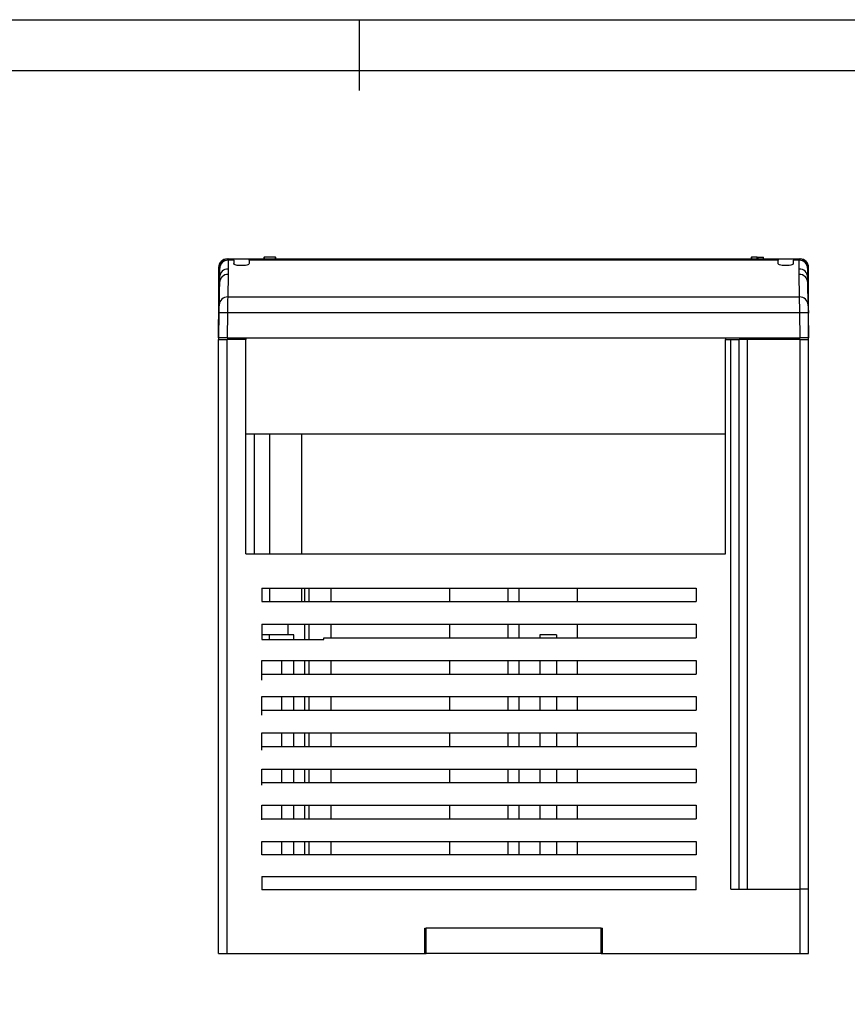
# Model space of a CAD drawing. Header units: millimetres. Extents: x 844 to 1341, y 0 to 352.
# Tile 8 of 11: x 990 to 1088, y 236 to 352. Entities that reach past the tile are written whole.
import ezdxf

# ---------------------------------------------------------------- set-up
doc = ezdxf.new("R2010")
doc.units = ezdxf.units.MM
doc.header["$LTSCALE"] = 2
doc.layers.add('HMI-D4', color=250, linetype='Continuous')

msp = doc.modelspace()

# ---------------------------------------------------------------- linework, layer by layer
at = {"color": 7, "linetype": 'Continuous', "lineweight": 25}
for p, q in [((1014.49, 323.56), (1014.6, 323.56)), ((1014.6, 323.56), (1014.61, 323.56)), ((1014.61, 323.56), (1015.29, 323.56)), ((1014.61, 323.39), (1014.61, 322.37)), ((1015.29, 323.39), (1014.61, 323.39)), ((1015.29, 323.56), (1081.39, 323.56)), ((1015.29, 323.52), (1015.29, 323.56)), ((1015.29, 323.52), (1015.29, 323.52)), ((1015.29, 323.39), (1015.29, 323.52)), ((1015.29, 323.39), (1015.29, 323)), ((1017.09, 323.39), (1017.09, 323.5)), ((1079.59, 323.5), (1017.09, 323.5)), ((1017.09, 323.39), (1017.09, 323)), ((1079.59, 323.39), (1017.09, 323.39)), ((1018.82, 323.76), (1018.82, 323.56)), ((1018.82, 323.76), (1018.87, 323.76)), ((1018.87, 323.76), (1018.87, 323.56)), ((1020.21, 323.76), (1018.87, 323.76)), ((1020.21, 323.56), (1020.21, 323.76)), ((1020.21, 323.76), (1020.26, 323.76)), ((1020.26, 323.56), (1020.26, 323.76)), ((1076.42, 323.76), (1076.42, 323.56)), ((1076.42, 323.76), (1076.43, 323.76)), ((1076.43, 323.76), (1076.43, 323.56)), ((1077.1, 323.76), (1076.43, 323.76)), ((1077.1, 323.56), (1077.1, 323.76)), ((1077.1, 323.76), (1077.19, 323.76)), ((1077.19, 323.76), (1077.19, 323.56)), ((1077.19, 323.76), (1077.86, 323.76)), ((1077.86, 323.56), (1077.86, 323.76)), ((1077.86, 323.56), (1077.86, 323.76)), ((1077.86, 323.76), (1077.86, 323.76)), ((1079.59, 323.5), (1079.59, 323.39)), ((1079.59, 323), (1079.59, 323.39)), ((1081.39, 323.56), (1082.07, 323.56)), ((1081.39, 323.56), (1081.39, 323.39)), ((1081.39, 323), (1081.39, 323.39)), ((1082.07, 323.39), (1081.39, 323.39)), ((1082.07, 323.56), (1082.08, 323.56)), ((1082.07, 322.37), (1082.07, 323.39)), ((1082.08, 323.56), (1082.19, 323.56)), ((1013.49, 322.56), (1013.49, 318.81)), ((1013.61, 322.58), (1013.59, 322.58)), ((1013.61, 321.42), (1013.61, 322.44)), ((1083.09, 322.58), (1083.07, 322.58)), ((1083.07, 322.44), (1083.07, 321.42)), ((1083.19, 318.81), (1083.19, 322.56)), ((1013.61, 321.42), (1013.49, 314.54)), ((1014.61, 321.73), (1014.56, 319.07)), ((1082.12, 319.07), (1082.08, 321.73)), ((1083.07, 321.42), (1083.19, 314.54)), ((1013.53, 318.96), (1013.55, 320.36)), ((1013.56, 318.13), (1013.61, 320.78)), ((1083.08, 320.78), (1083.12, 318.13)), ((1083.16, 318.96), (1083.13, 320.36)), ((1013.49, 318.81), (1013.49, 317.65)), ((1014.56, 319.07), (1082.12, 319.07)), ((1083.19, 317.65), (1083.19, 318.81)), ((1013.49, 317.65), (1013.49, 316.79)), ((1083.19, 316.79), (1083.19, 317.65)), ((1013.49, 314.26), (1013.54, 317.19)), ((1013.49, 316.79), (1013.49, 316.26)), ((1013.49, 314.54), (1013.49, 316.42)), ((1013.49, 314.54), (1013.49, 316.42)), ((1013.49, 316.26), (1013.49, 314.35)), ((1014.54, 317.19), (1014.49, 314.26)), ((1082.14, 317.19), (1014.54, 317.19)), ((1082.19, 314.26), (1082.14, 317.19)), ((1083.14, 317.19), (1083.19, 314.26)), ((1083.19, 316.39), (1083.19, 316.79)), ((1083.19, 314.54), (1083.19, 316.42)), ((1013.49, 314.54), (1013.49, 314.26)), ((1013.49, 314.26), (1013.49, 314.54)), ((1013.49, 314.35), (1013.49, 314.06)), ((1013.49, 241.56), (1013.49, 314.06)), ((1013.49, 314.06), (1014.49, 314.06)), ((1014.49, 314.26), (1082.19, 314.26)), ((1014.49, 241.56), (1014.49, 314.06)), ((1016.69, 314.06), (1014.49, 314.06)), ((1015.29, 314.06), (1015.29, 314.26)), ((1016.69, 314.26), (1016.69, 314.06)), ((1016.69, 288.76), (1016.69, 314.06)), ((1073.39, 314.26), (1073.39, 314.06)), ((1073.39, 288.76), (1073.39, 314.06)), ((1073.39, 314.06), (1073.99, 314.06)), ((1073.99, 249.16), (1073.99, 314.06)), ((1073.99, 314.06), (1074.99, 314.06)), ((1074.99, 249.16), (1074.99, 314.06)), ((1075.99, 314.06), (1074.99, 314.06)), ((1075.99, 249.16), (1075.99, 314.06)), ((1082.19, 314.06), (1075.99, 314.06)), ((1079.64, 314.26), (1079.62, 314.06)), ((1081.39, 314.06), (1081.39, 314.26)), ((1082.19, 249.16), (1082.19, 314.06)), ((1082.19, 314.06), (1083.19, 314.06)), ((1083.19, 314.26), (1083.19, 314.54)), ((1083.19, 314.06), (1083.19, 314.26)), ((1083.19, 249.16), (1083.19, 314.06)), ((1016.69, 302.89), (1073.39, 302.89)), ((1017.69, 302.89), (1017.69, 288.76)), ((1023.29, 302.89), (1023.29, 288.76)), ((1016.69, 288.76), (1073.39, 288.76)), ((1018.59, 284.7), (1069.89, 284.7)), ((1018.59, 284.7), (1018.59, 283.1)), ((1023.29, 284.7), (1023.29, 283.1)), ((1023.69, 283.1), (1023.69, 284.7)), ((1026.79, 283.1), (1026.79, 284.7)), ((1040.79, 283.1), (1040.79, 284.7)), ((1047.69, 283.1), (1047.69, 284.7)), ((1048.99, 283.1), (1048.99, 284.7)), ((1055.89, 283.1), (1055.89, 284.7)), ((1069.89, 284.7), (1069.89, 283.1)), ((1018.59, 283.1), (1069.89, 283.1)), ((1018.59, 280.43), (1069.89, 280.43)), ((1018.59, 280.43), (1018.59, 278.63)), ((1023.69, 278.63), (1023.69, 280.43)), ((1026.79, 278.83), (1026.79, 280.43)), ((1040.79, 278.83), (1040.79, 280.43)), ((1047.69, 278.83), (1047.69, 280.43)), ((1048.99, 278.83), (1048.99, 280.43)), ((1055.89, 278.83), (1055.89, 280.43)), ((1069.89, 280.43), (1069.89, 278.83)), ((1019.49, 279.16), (1018.59, 279.16)), ((1022.39, 279.16), (1019.49, 279.16)), ((1019.49, 278.63), (1019.49, 279.16)), ((1022.39, 278.63), (1022.39, 279.16)), ((1053.42, 279.16), (1051.42, 279.16)), ((1051.42, 279.16), (1051.42, 278.83)), ((1053.42, 279.16), (1053.42, 278.83)), ((1018.59, 278.63), (1025.91, 278.63)), ((1025.91, 278.63), (1025.91, 278.83)), ((1025.91, 278.83), (1069.89, 278.83)), ((1018.59, 276.15), (1069.89, 276.15)), ((1018.59, 273.84), (1018.59, 276.15)), ((1020.96, 274.55), (1020.96, 276.15)), ((1022.39, 274.55), (1022.39, 276.15)), ((1023.69, 274.55), (1023.69, 276.15)), ((1026.79, 274.55), (1026.79, 276.15)), ((1040.79, 274.55), (1040.79, 276.15)), ((1047.69, 274.55), (1047.69, 276.15)), ((1048.99, 274.55), (1048.99, 276.15)), ((1051.42, 276.15), (1051.42, 274.55)), ((1053.42, 276.15), (1053.42, 274.55)), ((1055.89, 274.55), (1055.89, 276.15)), ((1069.89, 276.15), (1069.89, 274.55)), ((1018.59, 273.84), (1018.59, 274.55)), ((1018.59, 274.55), (1069.89, 274.55)), ((1018.59, 271.88), (1069.89, 271.88)), ((1018.59, 269.71), (1018.59, 271.88)), ((1020.96, 270.28), (1020.96, 271.88)), ((1022.39, 270.28), (1022.39, 271.88)), ((1023.69, 270.28), (1023.69, 271.88)), ((1026.79, 270.28), (1026.79, 271.88)), ((1040.79, 270.28), (1040.79, 271.88)), ((1047.69, 270.28), (1047.69, 271.88)), ((1048.99, 270.28), (1048.99, 271.88)), ((1051.42, 271.88), (1051.42, 270.28)), ((1053.42, 271.88), (1053.42, 270.28)), ((1055.89, 270.28), (1055.89, 271.88)), ((1069.89, 271.88), (1069.89, 270.28)), ((1018.59, 269.71), (1018.59, 270.28)), ((1018.59, 270.28), (1069.89, 270.28)), ((1018.59, 267.61), (1069.89, 267.61)), ((1018.59, 265.58), (1018.59, 267.61)), ((1020.96, 266.01), (1020.96, 267.61)), ((1022.39, 266.01), (1022.39, 267.61)), ((1023.69, 266.01), (1023.69, 267.61)), ((1026.79, 266.01), (1026.79, 267.61)), ((1040.79, 266.01), (1040.79, 267.61)), ((1047.69, 266.01), (1047.69, 267.61)), ((1048.99, 266.01), (1048.99, 267.61)), ((1051.42, 267.61), (1051.42, 266.01)), ((1053.42, 267.61), (1053.42, 266.01)), ((1055.89, 266.01), (1055.89, 267.61)), ((1069.89, 267.61), (1069.89, 266.01)), ((1018.59, 265.58), (1018.59, 266.01)), ((1018.59, 266.01), (1069.89, 266.01)), ((1018.59, 263.34), (1069.89, 263.34)), ((1018.59, 261.45), (1018.59, 263.34)), ((1020.96, 261.74), (1020.96, 263.34)), ((1022.39, 261.74), (1022.39, 263.34)), ((1023.69, 261.74), (1023.69, 263.34)), ((1026.79, 261.74), (1026.79, 263.34)), ((1040.79, 261.74), (1040.79, 263.34)), ((1047.69, 261.74), (1047.69, 263.34)), ((1048.99, 261.74), (1048.99, 263.34)), ((1051.42, 263.34), (1051.42, 261.74)), ((1053.42, 263.34), (1053.42, 261.74)), ((1055.89, 261.74), (1055.89, 263.34)), ((1069.89, 263.34), (1069.89, 261.74)), ((1018.59, 261.45), (1018.59, 261.74)), ((1018.59, 261.74), (1069.89, 261.74)), ((1018.59, 259.06), (1069.89, 259.06)), ((1018.59, 257.32), (1018.59, 259.06)), ((1020.96, 257.46), (1020.96, 259.06)), ((1022.39, 257.46), (1022.39, 259.06)), ((1023.69, 257.46), (1023.69, 259.06)), ((1026.79, 257.46), (1026.79, 259.06)), ((1040.79, 257.46), (1040.79, 259.06)), ((1047.69, 257.46), (1047.69, 259.06)), ((1048.99, 257.46), (1048.99, 259.06)), ((1051.42, 259.06), (1051.42, 257.46)), ((1053.42, 259.06), (1053.42, 257.46)), ((1055.89, 257.46), (1055.89, 259.06)), ((1069.89, 259.06), (1069.89, 257.46)), ((1018.59, 257.32), (1018.59, 257.46)), ((1018.59, 257.46), (1069.89, 257.46)), ((1018.59, 254.79), (1069.89, 254.79)), ((1018.59, 253.19), (1018.59, 254.79)), ((1020.96, 253.19), (1020.96, 254.79)), ((1022.39, 253.19), (1022.39, 254.79)), ((1023.69, 253.19), (1023.69, 254.79)), ((1026.79, 253.19), (1026.79, 254.79)), ((1040.79, 253.19), (1040.79, 254.79)), ((1047.69, 253.19), (1047.69, 254.79)), ((1048.99, 253.19), (1048.99, 254.79)), ((1051.42, 254.79), (1051.42, 253.19)), ((1053.42, 254.79), (1053.42, 253.19)), ((1055.89, 253.19), (1055.89, 254.79)), ((1069.89, 254.79), (1069.89, 253.19)), ((1069.89, 253.19), (1018.59, 253.19)), ((1018.59, 250.66), (1069.89, 250.66)), ((1018.59, 250.66), (1018.59, 249.06)), ((1069.89, 249.06), (1069.89, 250.66)), ((1069.89, 249.06), (1018.59, 249.06)), ((1073.99, 249.16), (1082.19, 249.16)), ((1082.19, 241.56), (1082.19, 249.16)), ((1083.19, 249.16), (1082.19, 249.16)), ((1083.19, 241.56), (1083.19, 249.16)), ((1037.84, 244.56), (1037.99, 244.56)), ((1037.84, 241.56), (1037.84, 244.56)), ((1037.99, 241.56), (1037.99, 244.56)), ((1058.69, 244.56), (1037.99, 244.56)), ((1058.69, 241.56), (1058.69, 244.56)), ((1058.69, 244.56), (1058.84, 244.56)), ((1058.84, 241.56), (1058.84, 244.56)), ((1037.84, 243.46), (1037.99, 243.46)), ((1037.99, 242.96), (1037.84, 242.96)), ((1058.69, 243.46), (1058.84, 243.46)), ((1058.84, 242.96), (1058.69, 242.96)), ((1013.49, 241.56), (1014.49, 241.56)), ((1014.49, 241.56), (1037.84, 241.56)), ((1037.84, 241.56), (1037.99, 241.56)), ((1058.69, 241.56), (1037.99, 241.56)), ((1058.69, 241.56), (1058.84, 241.56)), ((1058.84, 241.56), (1082.19, 241.56)), ((1082.19, 241.56), (1083.19, 241.56))]:
    msp.add_line(p, q, dxfattribs=at)
at = {"color": 8, "linetype": 'Continuous', "lineweight": 25}
for p, q in [((1013.49, 316.42), (1013.49, 316.42)), ((1013.49, 316.26), (1013.49, 316.26)), ((1013.49, 314.54), (1013.49, 314.54)), ((1013.49, 314.35), (1013.49, 314.35)), ((1077.19, 314.24), (1077.19, 314.06)), ((1019.49, 302.89), (1019.49, 288.76)), ((1019.49, 284.7), (1019.49, 283.1)), ((1024.19, 283.1), (1024.19, 284.7)), ((1021.69, 279.16), (1021.69, 280.43)), ((1024.19, 278.63), (1024.19, 280.43)), ((1024.19, 274.55), (1024.19, 276.15)), ((1024.19, 270.28), (1024.19, 271.88)), ((1024.19, 266.01), (1024.19, 267.61)), ((1024.19, 261.74), (1024.19, 263.34)), ((1024.19, 257.46), (1024.19, 259.06)), ((1024.19, 253.19), (1024.19, 254.79))]:
    msp.add_line(p, q, dxfattribs=at)
at = {"color": 7, "linetype": 'Continuous', "lineweight": 25}
for centre, radius, start, end in [((1014.49, 322.56), 1, 90, 180), ((1014.61, 322.56), 1, 90.0003, 179.0003), ((1014.6, 322.41), 0.984, 89.0412, 177.9384), ((1082.07, 322.56), 1, 0.9997, 89.9997), ((1082.09, 322.41), 0.984, 2.0616, 90.9588), ((1082.19, 322.56), 1, 0, 90), ((1014.59, 321.38), 0.984, 89.0412, 177.9384), ((1082.09, 321.38), 0.984, 2.0616, 90.9588), ((1014.59, 320.75), 0.983, 88.9674, 178.0117), ((1082.1, 320.75), 0.983, 1.9883, 91.0326), ((1014.54, 318.09), 0.983, 88.9674, 178.0117), ((1082.14, 318.09), 0.983, 1.9883, 91.0326), ((1014.13, 307.63), 9.57, 87.5051, 93.4948), ((1082.56, 307.63), 9.57, 86.5052, 92.4949)]:
    msp.add_arc(centre, radius, start, end, dxfattribs=at)
for points, knots in [([(1013.59, 322.58), (1013.6, 322.61), (1013.6, 322.68), (1013.62, 322.77), (1013.64, 322.86), (1013.68, 322.96), (1013.73, 323.06), (1013.8, 323.17), (1013.9, 323.28), (1013.97, 323.34), (1014.01, 323.37)], [0, 0, 0, 0, 0.092787, 0.18884, 0.288506, 0.392094, 0.499881, 0.664728, 0.831203, 1, 1, 1, 1]), ([(1014.61, 323.56), (1014.61, 323.56), (1014.61, 323.56), (1014.61, 323.54), (1014.61, 323.52), (1014.61, 323.49), (1014.61, 323.44), (1014.61, 323.41), (1014.61, 323.39)], [0, 0, 0, 0, 0.167326, 0.334388, 0.501187, 0.667722, 0.833993, 1, 1, 1, 1]), ([(1082.07, 323.39), (1082.07, 323.41), (1082.07, 323.44), (1082.07, 323.49), (1082.07, 323.52), (1082.07, 323.54), (1082.07, 323.56), (1082.07, 323.56), (1082.07, 323.56)], [0, 0, 0, 0, 0.166007, 0.332278, 0.498813, 0.665612, 0.832674, 1, 1, 1, 1]), ([(1082.67, 323.37), (1082.7, 323.35), (1082.74, 323.31), (1082.81, 323.25), (1082.87, 323.19), (1082.92, 323.12), (1082.98, 323.02), (1083.03, 322.9), (1083.08, 322.74), (1083.08, 322.63), (1083.09, 322.58)], [0, 0, 0, 0, 0.10238, 0.203342, 0.303031, 0.401598, 0.4992, 0.677039, 0.843496, 1, 1, 1, 1]), ([(1013.6, 322.51), (1013.6, 322.51), (1013.6, 322.5), (1013.6, 322.45), (1013.6, 322.4), (1013.59, 322.26), (1013.59, 322.16), (1013.59, 321.91), (1013.58, 321.76), (1013.58, 321.46), (1013.58, 321.31), (1013.57, 321.06), (1013.57, 320.96), (1013.57, 320.82), (1013.57, 320.77), (1013.57, 320.72), (1013.57, 320.71), (1013.57, 320.71)], [0, 0, 0, 0, 0.125, 0.125, 0.25, 0.25, 0.375, 0.375, 0.5, 0.5, 0.625, 0.625, 0.75, 0.75, 0.875, 0.875, 1, 1, 1, 1]), ([(1013.57, 320.71), (1013.57, 320.71), (1013.57, 320.72), (1013.57, 320.77), (1013.57, 320.82), (1013.58, 320.96), (1013.58, 321.06), (1013.58, 321.31), (1013.59, 321.46), (1013.59, 321.76), (1013.59, 321.91), (1013.6, 322.16), (1013.6, 322.26), (1013.6, 322.4), (1013.6, 322.45), (1013.6, 322.5), (1013.6, 322.51), (1013.6, 322.51)], [0, 0, 0, 0, 0.125, 0.125, 0.25, 0.25, 0.375, 0.375, 0.5, 0.5, 0.625, 0.625, 0.75, 0.75, 0.875, 0.875, 1, 1, 1, 1]), ([(1016.19, 322.76), (1016.09, 322.76), (1015.97, 322.76), (1015.75, 322.78), (1015.64, 322.8), (1015.47, 322.85), (1015.4, 322.88), (1015.31, 322.94), (1015.29, 322.97), (1015.29, 323)], [0, 0, 0, 0, 0.25, 0.25, 0.5, 0.5, 0.75, 0.75, 1, 1, 1, 1]), ([(1017.09, 323), (1017.09, 322.97), (1017.07, 322.94), (1016.98, 322.88), (1016.92, 322.85), (1016.74, 322.8), (1016.63, 322.78), (1016.41, 322.76), (1016.3, 322.76), (1016.19, 322.76)], [0, 0, 0, 0, 0.25, 0.25, 0.5, 0.5, 0.75, 0.75, 1, 1, 1, 1]), ([(1081.39, 323), (1081.39, 322.98), (1081.38, 322.95), (1081.33, 322.91), (1081.28, 322.88), (1081.14, 322.83), (1081.04, 322.8), (1080.79, 322.77), (1080.64, 322.76), (1080.34, 322.76), (1080.19, 322.77), (1079.94, 322.8), (1079.84, 322.83), (1079.7, 322.88), (1079.65, 322.91), (1079.6, 322.95), (1079.59, 322.98), (1079.59, 323)], [0, 0, 0, 0, 0.125, 0.125, 0.25, 0.25, 0.375, 0.375, 0.5, 0.5, 0.625, 0.625, 0.75, 0.75, 0.875, 0.875, 1, 1, 1, 1]), ([(1083.08, 322.51), (1083.08, 322.51), (1083.08, 322.5), (1083.08, 322.45), (1083.08, 322.4), (1083.08, 322.26), (1083.09, 322.16), (1083.09, 321.91), (1083.09, 321.76), (1083.1, 321.46), (1083.1, 321.31), (1083.1, 321.06), (1083.11, 320.96), (1083.11, 320.82), (1083.11, 320.77), (1083.11, 320.72), (1083.11, 320.71), (1083.11, 320.71)], [0, 0, 0, 0, 0.125, 0.125, 0.25, 0.25, 0.375, 0.375, 0.5, 0.5, 0.625, 0.625, 0.75, 0.75, 0.875, 0.875, 1, 1, 1, 1]), ([(1083.11, 320.71), (1083.11, 320.71), (1083.11, 320.72), (1083.11, 320.77), (1083.11, 320.82), (1083.11, 320.96), (1083.11, 321.06), (1083.11, 321.31), (1083.1, 321.46), (1083.1, 321.76), (1083.1, 321.91), (1083.09, 322.16), (1083.09, 322.26), (1083.09, 322.4), (1083.08, 322.45), (1083.08, 322.5), (1083.08, 322.51), (1083.08, 322.51)], [0, 0, 0, 0, 0.125, 0.125, 0.25, 0.25, 0.375, 0.375, 0.5, 0.5, 0.625, 0.625, 0.75, 0.75, 0.875, 0.875, 1, 1, 1, 1]), ([(1013.53, 318.96), (1013.52, 318.7), (1013.52, 318.43), (1013.51, 317.91), (1013.51, 317.67), (1013.5, 317.46)], [0, 0, 0, 0, 0.5, 0.5, 1, 1, 1, 1]), ([(1014.56, 319.07), (1014.56, 318.96), (1014.55, 318.72), (1014.55, 318.04), (1014.55, 317.62), (1014.54, 317.19)], [0, 0, 0, 0, 0.5, 0.5, 1, 1, 1, 1]), ([(1082.14, 317.19), (1082.14, 317.62), (1082.14, 318.04), (1082.13, 318.72), (1082.13, 318.96), (1082.12, 319.07)], [0, 0, 0, 0, 0.5, 0.5, 1, 1, 1, 1]), ([(1083.18, 317.46), (1083.18, 317.67), (1083.17, 317.91), (1083.16, 318.43), (1083.16, 318.7), (1083.16, 318.96)], [0, 0, 0, 0, 0.5, 0.5, 1, 1, 1, 1]), ([(1013.54, 317.19), (1013.54, 317.29), (1013.55, 317.39), (1013.55, 317.59), (1013.55, 317.69), (1013.55, 317.87), (1013.56, 317.94), (1013.56, 318.06), (1013.56, 318.1), (1013.56, 318.13)], [0, 0, 0, 0, 0.25, 0.25, 0.5, 0.5, 0.75, 0.75, 1, 1, 1, 1]), ([(1083.12, 318.13), (1083.12, 318.1), (1083.13, 318.06), (1083.13, 317.94), (1083.13, 317.87), (1083.13, 317.69), (1083.13, 317.59), (1083.14, 317.39), (1083.14, 317.29), (1083.14, 317.19)], [0, 0, 0, 0, 0.25, 0.25, 0.5, 0.5, 0.75, 0.75, 1, 1, 1, 1]), ([(1013.5, 317.17), (1013.5, 316.99), (1013.49, 316.83), (1013.49, 316.58), (1013.49, 316.48), (1013.49, 316.42)], [0, 0, 0, 0, 0.5, 0.5, 1, 1, 1, 1]), ([(1083.19, 316.42), (1083.19, 316.48), (1083.19, 316.58), (1083.19, 316.83), (1083.19, 316.99), (1083.18, 317.17)], [0, 0, 0, 0, 0.5, 0.5, 1, 1, 1, 1]), ([(1014.49, 314.26), (1014.37, 314.26), (1014.25, 314.26), (1014, 314.26), (1013.88, 314.26), (1013.69, 314.26), (1013.61, 314.26), (1013.51, 314.26), (1013.49, 314.26), (1013.49, 314.26)], [0, 0, 0, 0, 0.25, 0.25, 0.5, 0.5, 0.75, 0.75, 1, 1, 1, 1]), ([(1075.55, 314.06), (1075.55, 314.07), (1075.54, 314.07), (1075.6, 314.08), (1075.72, 314.11), (1075.93, 314.15), (1076.19, 314.18), (1076.49, 314.22), (1076.83, 314.24), (1077.07, 314.24), (1077.19, 314.24)], [0, 0, 0, 0, 0.033126, 0.1711194, 0.3092844, 0.4476043, 0.5858177, 0.7239504, 0.8619944, 1, 1, 1, 1]), ([(1077.19, 314.24), (1077.31, 314.24), (1077.55, 314.24), (1077.89, 314.22), (1078.2, 314.18), (1078.46, 314.15), (1078.66, 314.11), (1078.79, 314.08), (1078.84, 314.07), (1078.83, 314.07), (1078.83, 314.06)], [0, 0, 0, 0, 0.138012, 0.27618, 0.413995, 0.552423, 0.690439, 0.828363, 0.966877, 1, 1, 1, 1]), ([(1083.19, 314.26), (1083.19, 314.26), (1083.17, 314.26), (1083.07, 314.26), (1083, 314.26), (1082.8, 314.26), (1082.68, 314.26), (1082.44, 314.26), (1082.31, 314.26), (1082.19, 314.26)], [0, 0, 0, 0, 0.25, 0.25, 0.5, 0.5, 0.75, 0.75, 1, 1, 1, 1])]:
    msp.add_open_spline(points, degree=3, knots=knots, dxfattribs=at)
for points in [[(1013.57, 321.32), (1013.58, 321.79), (1013.59, 322.22), (1013.59, 322.58)], [(1013.61, 322.44), (1013.61, 322.53), (1013.61, 322.58), (1013.61, 322.58)], [(1014.61, 322.37), (1014.61, 322.15), (1014.61, 321.94), (1014.61, 321.73)], [(1082.08, 321.73), (1082.07, 321.94), (1082.07, 322.15), (1082.07, 322.37)], [(1083.07, 322.58), (1083.07, 322.58), (1083.07, 322.53), (1083.07, 322.44)], [(1083.09, 322.58), (1083.1, 322.22), (1083.1, 321.79), (1083.11, 321.32)], [(1013.57, 321.32), (1013.56, 321.02), (1013.56, 320.69), (1013.55, 320.36)], [(1013.61, 320.78), (1013.61, 320.99), (1013.61, 321.21), (1013.61, 321.42)], [(1083.07, 321.42), (1083.07, 321.21), (1083.07, 320.99), (1083.08, 320.78)], [(1083.13, 320.36), (1083.13, 320.69), (1083.12, 321.02), (1083.11, 321.32)], [(1013.5, 317.17), (1013.5, 317.26), (1013.5, 317.36), (1013.5, 317.46)], [(1083.18, 317.46), (1083.18, 317.36), (1083.18, 317.26), (1083.18, 317.17)]]:
    msp.add_open_spline(points, degree=3, dxfattribs=at)
at = {"layer": 'HMI-D4', "color": 0}
for points in [[(1341.11, 351.8), (1341.11, 0), (843.57, 0), (843.57, 351.8)], [(1335.11, 345.8), (1335.11, 6), (849.57, 6), (849.57, 345.8)]]:
    msp.add_lwpolyline(points, close=True, dxfattribs=at)
msp.add_lwpolyline([(1030.15, 343.42), (1030.15, 351.8)], dxfattribs=at)

doc.saveas('drawing.dxf')
